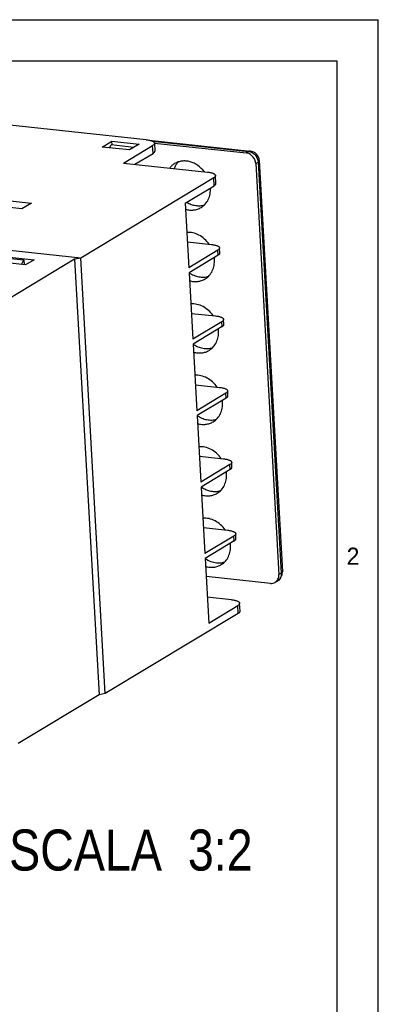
# Model space of a CAD drawing. Header units: millimetres. Extents: x 0 to 420, y 0 to 297.
# Tile 26 of 26: x 368 to 420, y 153 to 297. Entities that reach past the tile are written whole.
import ezdxf

# ---------------------------------------------------------------- set-up
doc = ezdxf.new("R2010")
doc.units = ezdxf.units.MM
doc.header["$LTSCALE"] = 23.1
doc.layers.get('0').update_dxf_attribs({"linetype": 'CONTINUOUS'})
doc.layers.add('ASSI', color=7, linetype='CONTINUOUS')
doc.styles.get("Standard").update_dxf_attribs({"font": 'txt', "width": 0.85})
doc.styles.add('TEXTSTYLE_2', font='trium.ttf')

msp = doc.modelspace()

# ---------------------------------------------------------------- linework, layer by layer
at = {"color": 2, "linetype": 'CONTINUOUS'}
for p in [(0, 297), (420, 0)]:
    msp.add_line(p, (420, 297), dxfattribs=at)
at = {"color": 7, "linetype": 'CONTINUOUS'}
for p, q in [((18, 291), (414, 291)), ((414, 6), (414, 291)), ((386.0469, 279.44367), (359.777, 282.25962)), ((386.44192, 279.3834), (401.24843, 277.79625)), ((379.60963, 278.37392), (381.02505, 279.22779)), ((383.56992, 277.94941), (379.60963, 278.37392)), ((380.66698, 278.26058), (380.89069, 278.68456)), ((384.20045, 278.32978), (380.89069, 278.68456)), ((381.05665, 278.66677), (381.02505, 279.22779)), ((381.02505, 279.22779), (384.98533, 278.80327)), ((382.71923, 276.02941), (386.96548, 278.59102)), ((384.98533, 278.80327), (383.56992, 277.94941)), ((387.23177, 278.92981), (387.29626, 277.78503)), ((387.23509, 278.96072), (400.6541, 277.5223)), ((384.38532, 275.85082), (387.02996, 277.44623)), ((382.71923, 276.02941), (394.99611, 274.71342)), ((402.0548, 275.94982), (405.44023, 215.84866)), ((402.58619, 276.38915), (405.97162, 216.28799)), ((395.9147, 273.86076), (376.45272, 262.12008)), ((396.24548, 273.05477), (396.18099, 274.19956)), ((391.73293, 270.15438), (395.97918, 272.71598)), ((358.66246, 271.3176), (369.22322, 270.18556)), ((367.80781, 269.33169), (357.24705, 270.46373)), ((369.22322, 270.18556), (367.80781, 269.33169)), ((391.73293, 270.15438), (392.26493, 260.70991)), ((376.45272, 262.12008), (317.70847, 268.41704)), ((392.05122, 264.50378), (395.5926, 264.12417)), ((396.81777, 262.89482), (396.77747, 263.61031)), ((368.3558, 261.12767), (359.51117, 262.07575)), ((360.78504, 262.84423), (369.62968, 261.89615)), ((362.31739, 262.48746), (368.10392, 261.86719)), ((376.45272, 262.12008), (375.54502, 261.96598)), ((380.03967, 198.44147), (376.45272, 262.12008)), ((396.51118, 263.27151), (392.26493, 260.70991)), ((396.55148, 262.55602), (392.30523, 259.99442)), ((375.54502, 261.96598), (363.16013, 254.49464)), ((367.77428, 261.19001), (368.10392, 261.86719)), ((368.10392, 261.86719), (368.15007, 261.14972)), ((369.62968, 261.89615), (368.3558, 261.12767)), ((375.54502, 261.96598), (379.13197, 198.28737)), ((392.30523, 259.99442), (392.85335, 250.26375)), ((392.63964, 254.05762), (396.18102, 253.67801)), ((397.0996, 252.82536), (392.85335, 250.26375)), ((397.1399, 252.10987), (392.89365, 249.54826)), ((397.40619, 252.44866), (397.36589, 253.16415)), ((392.89365, 249.54826), (393.44177, 239.8176)), ((393.22806, 243.61147), (396.76944, 243.23186)), ((397.68802, 242.3792), (393.44177, 239.8176)), ((397.99461, 242.00251), (397.95431, 242.718)), ((397.72832, 241.66371), (393.48207, 239.10211)), ((393.48207, 239.10211), (394.03019, 229.37144)), ((393.81648, 233.16531), (397.35786, 232.7857)), ((398.27644, 231.93305), (394.03019, 229.37144)), ((398.58304, 231.55635), (398.54273, 232.27184)), ((398.31674, 231.21756), (394.07049, 228.65595)), ((394.07049, 228.65595), (394.61861, 218.92529)), ((394.4049, 222.71916), (397.94628, 222.33955)), ((399.17146, 221.1102), (399.13115, 221.82569)), ((398.86486, 221.48689), (394.61861, 218.92529)), ((398.90516, 220.7714), (394.65891, 218.2098)), ((394.65891, 218.2098), (395.19091, 208.76533)), ((404.20074, 214.55918), (394.80783, 215.56603)), ((405.24881, 214.91924), (404.89496, 214.70577)), ((398.51857, 212.17959), (394.9772, 212.5592)), ((399.76794, 210.52095), (399.70345, 211.66573)), ((395.19091, 208.76533), (399.43716, 211.32693)), ((399.50164, 210.18215), (380.03967, 198.44147)), ((379.13197, 198.28737), (367.27948, 191.13721)), ((380.03967, 198.44147), (379.13197, 198.28737))]:
    msp.add_line(p, q, dxfattribs=at)
at = {"color": 9, "linetype": 'CONTINUOUS'}
for p, q in [((386.90332, 279.24768), (401.00795, 277.73577)), ((387.02996, 277.44623), (386.96548, 278.59102)), ((401.00795, 277.73577), (400.6541, 277.5223)), ((401.24843, 277.79625), (401.24801, 277.79629)), ((402.40866, 276.16329), (402.0548, 275.94982)), ((402.40866, 276.16329), (405.79409, 216.06212)), ((395.97918, 272.71598), (395.9147, 273.86076)), ((396.55148, 262.55602), (396.51118, 263.27151)), ((397.1399, 252.10987), (397.0996, 252.82536)), ((397.72832, 241.66371), (397.68802, 242.3792)), ((398.31674, 231.21756), (398.27644, 231.93305)), ((398.90516, 220.7714), (398.86486, 221.48689)), ((405.79409, 216.06212), (405.44023, 215.84866)), ((399.50164, 210.18215), (399.43716, 211.32693))]:
    msp.add_line(p, q, dxfattribs=at)
at = {"color": 7, "linetype": 'CONTINUOUS'}
for centre, start, end in [((401.08856, 276.30479), 3.2372622, 83.8977949), ((404.47399, 216.20363), 301.1010085, 3.2456856)]:
    msp.add_arc(centre, 1.5, start, end, dxfattribs=at)
for points, knots in [([(386.0469, 279.44367), (386.20887, 279.42631), (386.43978, 279.3914), (386.72414, 279.31663), (386.89625, 279.25473), (387.0357, 279.18507), (387.14081, 279.10839), (387.21028, 279.02407), (387.23007, 278.95979), (387.23177, 278.92981)], [0, 0, 0, 0, 0.359565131, 0.513819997, 0.648431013, 0.762594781, 0.856805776, 0.933738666, 1, 1, 1, 1]), ([(387.23177, 278.92981), (387.23338, 278.90116), (387.21881, 278.81913), (387.12396, 278.69688), (387.02466, 278.62672), (386.96548, 278.59102)], [0, 0, 0, 0, 0.191773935, 0.538156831, 1, 1, 1, 1]), ([(387.02996, 277.44623), (387.07123, 277.47113), (387.13683, 277.51579), (387.21439, 277.58795), (387.2634, 277.65266), (387.29237, 277.71854), (387.29745, 277.76372), (387.29625, 277.78503)], [0, 0, 0, 0, 0.320989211, 0.526111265, 0.703151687, 0.857884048, 1, 1, 1, 1]), ([(402.0548, 275.94982), (402.04405, 276.14074), (401.95116, 276.52481), (401.63818, 277.02029), (401.19274, 277.38308), (400.83199, 277.50323), (400.6541, 277.5223)], [0, 0, 0, 0, 0.253155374, 0.511391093, 0.763142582, 1, 1, 1, 1]), ([(394.99611, 274.71342), (395.15809, 274.69606), (395.389, 274.66114), (395.67336, 274.58638), (395.84547, 274.52448), (395.98492, 274.45482), (396.09003, 274.37814), (396.1595, 274.29382), (396.17929, 274.22953), (396.18098, 274.19956)], [0, 0, 0, 0, 0.359565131, 0.513819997, 0.648431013, 0.762594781, 0.856805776, 0.933738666, 1, 1, 1, 1]), ([(396.18098, 274.19956), (396.1826, 274.1709), (396.16802, 274.08887), (396.07318, 273.96663), (395.97388, 273.89647), (395.9147, 273.86076)], [0, 0, 0, 0, 0.191773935, 0.538156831, 1, 1, 1, 1]), ([(395.97918, 272.71598), (396.02045, 272.74088), (396.08605, 272.78553), (396.16361, 272.8577), (396.21262, 272.9224), (396.24159, 272.98828), (396.24667, 273.03347), (396.24547, 273.05477)], [0, 0, 0, 0, 0.320989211, 0.526111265, 0.703151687, 0.857884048, 1, 1, 1, 1]), ([(395.5926, 264.12417), (395.75457, 264.10681), (395.98548, 264.07189), (396.26984, 263.99713), (396.44195, 263.93522), (396.5814, 263.86557), (396.68651, 263.78889), (396.75598, 263.70457), (396.77577, 263.64028), (396.77747, 263.61031)], [0, 0, 0, 0, 0.359565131, 0.513819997, 0.648431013, 0.762594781, 0.856805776, 0.933738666, 1, 1, 1, 1]), ([(396.77747, 263.61031), (396.77908, 263.58165), (396.76451, 263.49962), (396.66966, 263.37737), (396.57036, 263.30722), (396.51118, 263.27151)], [0, 0, 0, 0, 0.191773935, 0.538156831, 1, 1, 1, 1]), ([(396.55148, 262.55602), (396.59275, 262.58092), (396.65835, 262.62558), (396.73591, 262.69774), (396.78492, 262.76244), (396.81389, 262.82832), (396.81897, 262.87351), (396.81777, 262.89482)], [0, 0, 0, 0, 0.320989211, 0.526111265, 0.703151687, 0.857884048, 1, 1, 1, 1]), ([(396.18102, 253.67801), (396.34299, 253.66065), (396.5739, 253.62573), (396.85826, 253.55097), (397.03037, 253.48907), (397.16982, 253.41941), (397.27493, 253.34273), (397.3444, 253.25841), (397.36419, 253.19412), (397.36589, 253.16415)], [0, 0, 0, 0, 0.359565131, 0.513819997, 0.648431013, 0.762594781, 0.856805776, 0.933738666, 1, 1, 1, 1]), ([(397.36589, 253.16415), (397.3675, 253.1355), (397.35293, 253.05347), (397.25808, 252.93122), (397.15878, 252.86106), (397.0996, 252.82536)], [0, 0, 0, 0, 0.191773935, 0.538156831, 1, 1, 1, 1]), ([(397.1399, 252.10987), (397.18117, 252.13476), (397.24677, 252.17942), (397.32433, 252.25159), (397.37334, 252.31629), (397.40231, 252.38217), (397.40739, 252.42736), (397.40619, 252.44866)], [0, 0, 0, 0, 0.320989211, 0.526111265, 0.703151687, 0.857884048, 1, 1, 1, 1]), ([(396.76944, 243.23186), (396.93141, 243.2145), (397.16232, 243.17958), (397.44668, 243.10482), (397.61879, 243.04291), (397.75824, 242.97326), (397.86335, 242.89658), (397.93282, 242.81226), (397.95261, 242.74797), (397.95431, 242.718)], [0, 0, 0, 0, 0.359565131, 0.513819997, 0.648431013, 0.762594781, 0.856805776, 0.933738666, 1, 1, 1, 1]), ([(397.95431, 242.718), (397.95592, 242.68934), (397.94135, 242.60731), (397.8465, 242.48506), (397.7472, 242.41491), (397.68802, 242.3792)], [0, 0, 0, 0, 0.191773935, 0.538156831, 1, 1, 1, 1]), ([(397.72832, 241.66371), (397.76959, 241.68861), (397.83519, 241.73327), (397.91275, 241.80543), (397.96176, 241.87014), (397.99073, 241.93601), (397.99581, 241.9812), (397.99461, 242.00251)], [0, 0, 0, 0, 0.320989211, 0.526111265, 0.703151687, 0.857884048, 1, 1, 1, 1]), ([(397.35786, 232.7857), (397.51983, 232.76834), (397.75074, 232.73343), (398.0351, 232.65866), (398.20721, 232.59676), (398.34666, 232.5271), (398.45177, 232.45042), (398.52124, 232.3661), (398.54103, 232.30182), (398.54273, 232.27184)], [0, 0, 0, 0, 0.359565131, 0.513819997, 0.648431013, 0.762594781, 0.856805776, 0.933738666, 1, 1, 1, 1]), ([(398.54273, 232.27184), (398.54434, 232.24319), (398.52977, 232.16116), (398.43492, 232.03891), (398.33562, 231.96875), (398.27644, 231.93305)], [0, 0, 0, 0, 0.191773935, 0.538156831, 1, 1, 1, 1]), ([(398.31674, 231.21756), (398.35801, 231.24245), (398.42361, 231.28711), (398.50117, 231.35928), (398.55018, 231.42398), (398.57915, 231.48986), (398.58423, 231.53505), (398.58303, 231.55635)], [0, 0, 0, 0, 0.320989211, 0.526111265, 0.703151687, 0.857884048, 1, 1, 1, 1]), ([(397.94628, 222.33955), (398.10825, 222.32219), (398.33916, 222.28727), (398.62352, 222.21251), (398.79563, 222.15061), (398.93508, 222.08095), (399.04019, 222.00427), (399.10966, 221.91995), (399.12945, 221.85566), (399.13115, 221.82569)], [0, 0, 0, 0, 0.359565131, 0.513819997, 0.648431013, 0.762594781, 0.856805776, 0.933738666, 1, 1, 1, 1]), ([(399.13115, 221.82569), (399.13276, 221.79703), (399.11819, 221.715), (399.02334, 221.59276), (398.92404, 221.5226), (398.86486, 221.48689)], [0, 0, 0, 0, 0.191773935, 0.538156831, 1, 1, 1, 1]), ([(398.90516, 220.7714), (398.94643, 220.7963), (399.01203, 220.84096), (399.08959, 220.91312), (399.1386, 220.97783), (399.16757, 221.04371), (399.17265, 221.08889), (399.17145, 221.1102)], [0, 0, 0, 0, 0.320989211, 0.526111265, 0.703151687, 0.857884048, 1, 1, 1, 1]), ([(404.20074, 214.55918), (404.32178, 214.54621), (404.56577, 214.55583), (404.79396, 214.64482), (404.89496, 214.70578)], [0, 0, 0, 0, 0.507841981, 1, 1, 1, 1]), ([(404.89496, 214.70578), (404.98486, 214.76004), (405.15118, 214.89863), (405.33137, 215.1742), (405.43394, 215.49955), (405.44684, 215.73143), (405.44023, 215.84866)], [0, 0, 0, 0, 0.237368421, 0.480808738, 0.73458068, 1, 1, 1, 1]), ([(398.51857, 212.17959), (398.68055, 212.16223), (398.91146, 212.12731), (399.19582, 212.05255), (399.36793, 211.99065), (399.50738, 211.92099), (399.61249, 211.84431), (399.68196, 211.75999), (399.70175, 211.6957), (399.70344, 211.66573)], [0, 0, 0, 0, 0.359565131, 0.513819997, 0.648431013, 0.762594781, 0.856805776, 0.933738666, 1, 1, 1, 1]), ([(399.70344, 211.66573), (399.70506, 211.63707), (399.69049, 211.55504), (399.59564, 211.4328), (399.49634, 211.36264), (399.43716, 211.32693)], [0, 0, 0, 0, 0.191773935, 0.538156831, 1, 1, 1, 1]), ([(399.50164, 210.18215), (399.54291, 210.20705), (399.60851, 210.25171), (399.68607, 210.32387), (399.73508, 210.38857), (399.76405, 210.45445), (399.76913, 210.49964), (399.76793, 210.52095)], [0, 0, 0, 0, 0.320989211, 0.526111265, 0.703151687, 0.857884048, 1, 1, 1, 1])]:
    msp.add_open_spline(points, degree=3, knots=knots, dxfattribs=at)
at = {"color": 9, "linetype": 'CONTINUOUS'}
for points, knots in [([(401.24801, 277.79629), (401.20828, 277.8005), (401.12288, 277.79322), (401.04536, 277.75834), (401.00795, 277.73577)], [0, 0, 0, 0, 0.477694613, 1, 1, 1, 1]), ([(401.00795, 277.73577), (401.18585, 277.7167), (401.54659, 277.59655), (401.99203, 277.23375), (402.30502, 276.73828), (402.3979, 276.3542), (402.40866, 276.16329)], [0, 0, 0, 0, 0.236857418, 0.488608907, 0.746844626, 1, 1, 1, 1]), ([(402.58619, 276.38915), (402.58727, 276.37004), (402.57754, 276.31536), (402.51432, 276.23386), (402.44811, 276.18709), (402.40866, 276.16329)], [0, 0, 0, 0, 0.191785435, 0.538155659, 1, 1, 1, 1]), ([(405.79409, 216.06212), (405.80069, 215.94489), (405.78779, 215.71302), (405.68522, 215.38766), (405.50503, 215.1121), (405.33871, 214.97351), (405.24881, 214.91925)], [0, 0, 0, 0, 0.265419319, 0.519191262, 0.762631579, 1, 1, 1, 1]), ([(405.97162, 216.28799), (405.9727, 216.26888), (405.96297, 216.2142), (405.89975, 216.13269), (405.83355, 216.08593), (405.79409, 216.06212)], [0, 0, 0, 0, 0.191785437, 0.53815566, 1, 1, 1, 1])]:
    msp.add_open_spline(points, degree=3, knots=knots, dxfattribs=at)
at = {"layer": 'ASSI', "color": 7, "linetype": 'CONTINUOUS'}
for centre, radius, start, end in [((392.68933, 274.27097), 2.73536, 134.7150289, 145.9204484), ((392.06262, 261.72307), 3.96422, 3.2316962, 7.2074888), ((392.65104, 251.27692), 3.96422, 3.2316962, 7.2074888), ((393.23946, 240.83076), 3.96422, 3.2316962, 7.2074888), ((393.82788, 230.38461), 3.96422, 3.2316962, 7.2074888), ((394.4163, 219.93845), 3.96422, 3.2316962, 7.2074888)]:
    msp.add_arc(centre, radius, start, end, dxfattribs=at)
for points, knots in [([(390.19484, 275.95741), (390.05568, 275.87346), (389.79117, 275.67804), (389.56742, 275.43718), (389.46678, 275.30744)], [0, 0, 0, 0, 0.497438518, 1, 1, 1, 1]), ([(390.42374, 275.80371), (390.39399, 275.75986), (390.27871, 275.57923), (390.18355, 275.38585), (390.12384, 275.23606)], [0, 0, 0, 0, 0.247306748, 1, 1, 1, 1]), ([(394.5391, 274.76373), (394.27147, 275.11504), (393.79142, 275.58253), (393.0432, 276.02068), (392.45621, 276.2419), (391.85764, 276.35022), (391.26644, 276.34151), (390.70244, 276.21533), (390.35584, 276.05453), (390.19484, 275.95741)], [0, 0, 0, 0, 0.269385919, 0.400172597, 0.527091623, 0.649946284, 0.76906666, 0.885315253, 1, 1, 1, 1]), ([(394.06893, 269.53552), (394.2937, 269.67112), (394.70947, 270.01766), (395.1599, 270.70654), (395.41642, 271.51993), (395.44863, 272.0996), (395.43212, 272.3927)], [0, 0, 0, 0, 0.237361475, 0.480815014, 0.734557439, 1, 1, 1, 1]), ([(391.78203, 269.2776), (391.979, 269.22109), (392.37801, 269.14455), (392.97909, 269.14874), (393.55297, 269.27409), (393.90542, 269.43688), (394.06893, 269.53552)], [0, 0, 0, 0, 0.260021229, 0.511971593, 0.757687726, 1, 1, 1, 1]), ([(391.97354, 270.29876), (392.17581, 270.17764), (392.59598, 269.9749), (393.26152, 269.80265), (393.92634, 269.77452), (394.35633, 269.85491), (394.55976, 269.91885)], [0, 0, 0, 0, 0.263089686, 0.517001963, 0.762032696, 1, 1, 1, 1]), ([(395.2398, 264.16345), (395.04634, 264.44129), (394.60083, 264.94819), (393.78983, 265.52048), (392.89638, 265.85895), (392.27235, 265.90959), (391.97303, 265.88678)], [0, 0, 0, 0, 0.263813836, 0.520424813, 0.766092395, 1, 1, 1, 1]), ([(394.65735, 259.08936), (394.88212, 259.22496), (395.29789, 259.5715), (395.74832, 260.26039), (396.00484, 261.07377), (396.03705, 261.65345), (396.02054, 261.94655)], [0, 0, 0, 0, 0.237361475, 0.480815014, 0.734557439, 1, 1, 1, 1]), ([(392.31688, 260.01196), (392.53155, 259.86096), (392.98324, 259.60464), (393.71205, 259.37529), (394.44716, 259.31916), (394.92402, 259.40224), (395.14818, 259.4727)], [0, 0, 0, 0, 0.264293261, 0.518785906, 0.763383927, 1, 1, 1, 1]), ([(392.37045, 258.83144), (392.56742, 258.77494), (392.96643, 258.69839), (393.56751, 258.70259), (394.14139, 258.82793), (394.49384, 258.99073), (394.65735, 259.08936)], [0, 0, 0, 0, 0.260021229, 0.511971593, 0.757687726, 1, 1, 1, 1]), ([(395.82822, 253.71729), (395.63476, 253.99514), (395.18925, 254.50203), (394.37825, 255.07432), (393.48481, 255.4128), (392.86077, 255.46344), (392.56145, 255.44063)], [0, 0, 0, 0, 0.263813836, 0.520424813, 0.766092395, 1, 1, 1, 1]), ([(395.24577, 248.64321), (395.47054, 248.77881), (395.88631, 249.12535), (396.33674, 249.81424), (396.59326, 250.62762), (396.62547, 251.20729), (396.60896, 251.50039)], [0, 0, 0, 0, 0.237361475, 0.480815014, 0.734557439, 1, 1, 1, 1]), ([(392.9053, 249.56581), (393.11997, 249.41481), (393.57166, 249.15849), (394.30047, 248.92914), (395.03558, 248.87301), (395.51244, 248.95608), (395.7366, 249.02654)], [0, 0, 0, 0, 0.264293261, 0.518785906, 0.763383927, 1, 1, 1, 1]), ([(392.95887, 248.38529), (393.15584, 248.32878), (393.55485, 248.25224), (394.15593, 248.25643), (394.72981, 248.38178), (395.08226, 248.54457), (395.24577, 248.64321)], [0, 0, 0, 0, 0.260021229, 0.511971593, 0.757687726, 1, 1, 1, 1]), ([(396.41664, 243.27114), (396.22318, 243.54898), (395.77767, 244.05588), (394.96667, 244.62817), (394.07323, 244.96664), (393.44919, 245.01729), (393.14987, 244.99447)], [0, 0, 0, 0, 0.263813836, 0.520424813, 0.766092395, 1, 1, 1, 1]), ([(395.83419, 238.19706), (396.05896, 238.33265), (396.47473, 238.67919), (396.92516, 239.36808), (397.18168, 240.18146), (397.21389, 240.76114), (397.19738, 241.05424)], [0, 0, 0, 0, 0.237361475, 0.480815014, 0.734557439, 1, 1, 1, 1]), ([(393.49372, 239.11965), (393.70839, 238.96865), (394.16008, 238.71233), (394.88889, 238.48298), (395.624, 238.42686), (396.10086, 238.50993), (396.32502, 238.58039)], [0, 0, 0, 0, 0.264293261, 0.518785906, 0.763383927, 1, 1, 1, 1]), ([(393.54729, 237.93913), (393.74426, 237.88263), (394.14327, 237.80608), (394.74435, 237.81028), (395.31823, 237.93563), (395.67068, 238.09842), (395.83419, 238.19706)], [0, 0, 0, 0, 0.260021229, 0.511971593, 0.757687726, 1, 1, 1, 1]), ([(397.00506, 232.82498), (396.81161, 233.10283), (396.36609, 233.60972), (395.55509, 234.18202), (394.66165, 234.52049), (394.03761, 234.57113), (393.73829, 234.54832)], [0, 0, 0, 0, 0.263813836, 0.520424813, 0.766092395, 1, 1, 1, 1]), ([(396.42261, 227.7509), (396.64738, 227.8865), (397.06315, 228.23304), (397.51358, 228.92193), (397.7701, 229.73531), (397.80231, 230.31499), (397.7858, 230.60809)], [0, 0, 0, 0, 0.237361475, 0.480815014, 0.734557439, 1, 1, 1, 1]), ([(394.08214, 228.6735), (394.29681, 228.5225), (394.7485, 228.26618), (395.47731, 228.03683), (396.21242, 227.9807), (396.68928, 228.06378), (396.91344, 228.13423)], [0, 0, 0, 0, 0.264293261, 0.518785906, 0.763383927, 1, 1, 1, 1]), ([(394.13571, 227.49298), (394.33268, 227.43648), (394.73169, 227.35993), (395.33277, 227.36412), (395.90665, 227.48947), (396.2591, 227.65227), (396.42261, 227.7509)], [0, 0, 0, 0, 0.260021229, 0.511971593, 0.757687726, 1, 1, 1, 1]), ([(397.59349, 222.37883), (397.40003, 222.65667), (396.95451, 223.16357), (396.14351, 223.73586), (395.25007, 224.07433), (394.62603, 224.12498), (394.32671, 224.10216)], [0, 0, 0, 0, 0.263813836, 0.520424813, 0.766092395, 1, 1, 1, 1]), ([(397.01103, 217.30475), (397.2358, 217.44034), (397.65157, 217.78689), (398.102, 218.47577), (398.35852, 219.28915), (398.39073, 219.86883), (398.37422, 220.16193)], [0, 0, 0, 0, 0.237361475, 0.480815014, 0.734557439, 1, 1, 1, 1]), ([(394.67056, 218.22735), (394.92185, 218.05059), (395.45472, 217.75935), (396.04507, 217.60994), (396.33706, 217.57864)], [0, 0, 0, 0, 0.511287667, 1, 1, 1, 1]), ([(396.33706, 217.57864), (396.53444, 217.55748), (396.9294, 217.55306), (397.31724, 217.63001), (397.50187, 217.68806)], [0, 0, 0, 0, 0.506343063, 1, 1, 1, 1]), ([(394.72413, 217.04682), (394.9211, 216.99032), (395.32011, 216.91378), (395.92119, 216.91797), (396.49507, 217.04332), (396.84752, 217.20611), (397.01103, 217.30475)], [0, 0, 0, 0, 0.260021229, 0.511971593, 0.757687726, 1, 1, 1, 1])]:
    msp.add_open_spline(points, degree=3, knots=knots, dxfattribs=at)

# ---------------------------------------------------------------- texts
at = {"color": 2, "linetype": 'CONTINUOUS', "insert": (416.29802, 219.79431), "char_height": 2.5, "width": 1.9166667, "attachment_point": 2, "line_spacing_factor": 0.9, "style": 'TEXTSTYLE_2'}
msp.add_mtext('2', dxfattribs=at)
at = {"color": 2, "linetype": 'CONTINUOUS', "insert": (401.60585, 178.57336), "char_height": 6, "width": 68.3571429, "attachment_point": 3, "line_spacing_factor": 0.9}
msp.add_mtext('SCALA  3:2', dxfattribs=at)

doc.saveas('drawing.dxf')
